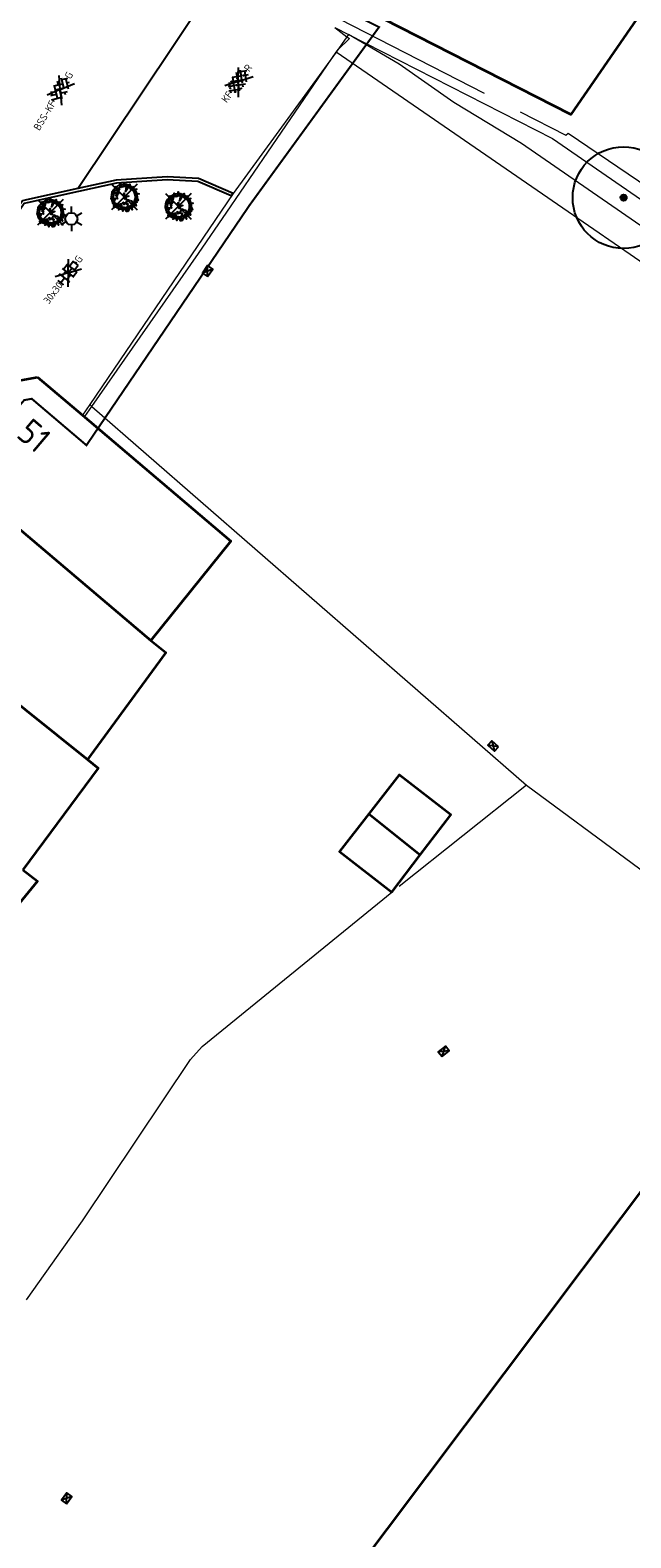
# Model space of a CAD drawing. Header units: metres. Extents: x 92877 to 94117, y 464509 to 465451.
# Tile 42 of 102: x 93230 to 93260, y 464963 to 465037. Entities that reach past the tile are written whole.
import ezdxf
from ezdxf.enums import TextEntityAlignment as Align

# ---------------------------------------------------------------- set-up
doc = ezdxf.new("R2010")
doc.units = ezdxf.units.M
doc.linetypes.add('IE-TERREINAFSCHEIDING', pattern=[10, 8, -2])
doc.linetypes.add('XX-PROJECTGRENS', pattern=[18, 12, -3, 0, -3])
doc.layers.get('0').update_dxf_attribs({"linetype": 'CONTINUOUS'})
for name, color, linetype, lineweight in [('B-WE-GR-BOOM-S', 90, 'CONTINUOUS', 25), ('B-WE-IE-TERREINAFSCHEIDING-G', 252, 'IE-TERREINAFSCHEIDING', 18), ('B-WE-IE-TERREINAFSCHEIDING_KUNSTMATIG_HEKWERK-G', 252, 'IE-TERREINAFSCHEIDING-KUNSTMATIG', 18), ('B-WE-KL-ET_LS_OV_LICHTMAST-S', 252, 'CONTINUOUS', 25), ('B-WE-OG-TOPOGRAFIE_BEBOUWING-GV', 252, 'CONTINUOUS', 35), ('B-WE-OG-TOPOGRAFIE_HUISNUMMER-T25', 7, 'CONTINUOUS', 20), ('B-WE-RI-HWA_KOLK-S', 252, 'CONTINUOUS', 25), ('B-WE-VH-VERHARDING-GV', 252, 'CONTINUOUS', 18), ('N-WE-KG-GRENS_PROJECT-G', 1, 'XX-PROJECTGRENS', 35), ('V-WE-GR-PLANTENBAK-S', 90, 'CONTINUOUS', 25), ('V-WE-VH-KANTOPSLUITING_TROTTOIRBAND_130 150-G', 210, 'VH-TROTTOIRBAND_130-150-V', 25), ('V-WE-VH-KANTOPSLUITING_VOORKANTBAND-G', 50, 'CONTINUOUS', 25), ('V-WE-VH-MATERIAALGRENS-G', 7, 'CONTINUOUS-V', 25), ('V-WE-VH-VERHARDING_BETONSTRAATSTEEN-S', 252, 'CONTINUOUS', 25), ('V-WE-VH-VERHARDING_STRAATBAKSTEEN-S', 252, 'CONTINUOUS', 25), ('V-WE-VH-VERHARDING_TEGEL-S', 252, 'CONTINUOUS', 25)]:
    doc.layers.add(name, color=color, linetype=linetype, lineweight=lineweight)
doc.styles.add('NLCS-ISO', font='NLCS-ISO.ttf')
doc.styles.get("Standard").update_dxf_attribs({"font": 'isocp.shx'})
doc.linetypes.add('CONTINUOUS-V', pattern='A,3.5,[24,NLCS.SHX,S=0.5,R=0,X=0,Y=0],3.5', length=7)
doc.linetypes.add('IE-TERREINAFSCHEIDING-KUNSTMATIG', pattern='A,4,[82,NLCS.SHX,S=0.75,R=90,X=0,Y=0],4,-2', length=10)
doc.linetypes.add('VH-TROTTOIRBAND_130-150-V', pattern='A,2.5,[24,NLCS.SHX,S=1,R=0,X=0,Y=0],2.5,-2,2,-2,2,-2', length=15)

# ---------------------------------------------------------------- blocks, each defined once
blk = doc.blocks.new('LDN_BLOK3_ACAD_1_FMEBLOCK16')
at = {"layer": 'B-WE-OG-TOPOGRAFIE_BEBOUWING-GV'}
blk.add_line((13.108, -0.039), (8.415, 3.183), dxfattribs=at)
blk.add_lwpolyline([(2.162, 3.183), (-2.21, -3.183), (-13.108, 2.382)], dxfattribs=at)
blk = doc.blocks.new('B-SRI-KOLK_COMBINATIE-SO')
for p, q in [((-1.125, 0), (1.125, 1.5)), ((1.125, 0), (-1.125, 1.5))]:
    blk.add_line(p, q)
at = {"flags": 128}
blk.add_lwpolyline([(-1.125, 0), (1.125, 0), (1.125, 1.5), (-1.125, 1.5)], close=True, dxfattribs=at)
blk = doc.blocks.new('V-SVH-TEGEL_300X300_DUN_HALFST_KL-SO')
for p, q in [((-3.08, 0.75), (-3, 0.75)), ((-3, -0.83), (-3, 0.83)), ((-3, 0), (-1.5, 0)), ((-1.84, 1.5), (-1.5, 1.5)), ((-1.5, -1.6), (-1.5, 1.6)), ((-1.5, 0.75), (0, 0.75)), ((0, -1.78), (0, 1.78)), ((0, 1.5), (1.5, 1.5)), ((0, 0), (1.5, 0)), ((1.5, -1.6), (1.5, 1.6)), ((1.5, 0.75), (3, 0.75)), ((3, -0.83), (3, 0.83)), ((3, 0), (3.39, 0)), ((-3.08, -0.75), (-3, -0.75)), ((-1.84, -1.5), (-1.5, -1.5)), ((-1.5, -0.75), (0, -0.75)), ((0, -1.5), (1.5, -1.5)), ((1.5, -0.75), (3, -0.75))]:
    blk.add_line(p, q)
at = {"ltscale": 0.1}
for q in [(-2.75, -1.98), (-2.73, 1.96), (2.73, 1.96), (2.75, -1.98)]:
    blk.add_line((0, 0), q, dxfattribs=at)
at = {"style": 'NLCS-ISO'}
blk.add_attdef('FORMAAT', text='', height=1.8, dxfattribs=at).set_placement((-3.18, 0), align=Align.MIDDLE_RIGHT)
blk.add_attdef('KLEUR', text='', height=1.8, dxfattribs=at).set_placement((3.49, 0), align=Align.MIDDLE_LEFT)
at = {"style": 'NLCS-ISO', "flags": 1}
blk.add_attdef('FUNCTIE', text='', height=1.8, dxfattribs=at).set_placement((0.12, -3.58), align=Align.MIDDLE_CENTER)
blk = doc.blocks.new('V-SVH-BSS_KEIFORMAAT_KEPER_KL-SO')
for p, q in [((-3.36, -0.25), (-2.89, 0.22)), ((-3.23, 0.55), (-1.41, -1.27)), ((0, 0), (-2.8, 2.01)), ((-2.44, 1.25), (-1.41, 0.22)), ((-2.15, -0.53), (0.08, 1.7)), ((-2.15, 0.96), (-1.49, 1.62)), ((-1.7, -1.56), (0.08, 0.22)), ((-0.67, 0.96), (1.56, -1.27)), ((-0.02, 1.8), (1.56, 0.22)), ((0, 0), (2.8, 2.01)), ((0.82, 0.96), (1.48, 1.62)), ((0.82, -0.53), (2.54, 1.19)), ((1.14, -1.7), (3.05, 0.22)), ((2.3, 0.96), (3.39, -0.13)), ((0, 0), (-3.13, -2.25)), ((-0.67, -0.53), (0.58, -1.77)), ((-0.44, -1.78), (0.08, -1.27)), ((0, 0), (3.13, -2.25)), ((2.3, -0.53), (2.8, -1.02))]:
    blk.add_line(p, q)
at = {"style": 'NLCS-ISO'}
blk.add_attdef('FORMAAT', text='', height=1.8, dxfattribs=at).set_placement((-3.39, -0.02), align=Align.MIDDLE_RIGHT)
blk.add_attdef('KLEUR', text='', height=1.8, dxfattribs=at).set_placement((3.39, 0), align=Align.MIDDLE_LEFT)
at = {"style": 'NLCS-ISO', "flags": 1}
blk.add_attdef('FUNCTIE', text='', height=1.8, dxfattribs=at).set_placement((0.12, -3.58), align=Align.MIDDLE_CENTER)
blk = doc.blocks.new('V-SVH-SBS_KEIFORMAAT_KEPER_KL-SO')
for p, q in [((-3.36, -0.25), (-2.89, 0.22)), ((-3.23, 0.55), (-1.41, -1.27)), ((0, 0), (-2.8, 2.01)), ((-2.44, 1.25), (-1.41, 0.22)), ((-2.15, -0.53), (0.08, 1.7)), ((-2.15, 0.96), (-1.49, 1.62)), ((-1.7, -1.56), (0.08, 0.22)), ((-0.67, 0.96), (1.56, -1.27)), ((-0.02, 1.8), (1.56, 0.22)), ((0, 0), (2.8, 2.01)), ((0.82, 0.96), (1.48, 1.62)), ((0.82, -0.53), (2.54, 1.19)), ((1.14, -1.7), (3.05, 0.22)), ((2.3, 0.96), (3.39, -0.13)), ((0, 0), (-3.13, -2.25)), ((-0.67, -0.53), (0.58, -1.77)), ((-0.44, -1.78), (0.08, -1.27)), ((0, 0), (3.13, -2.25)), ((2.3, -0.53), (2.8, -1.02))]:
    blk.add_line(p, q)
for centre in [(-2.52, 0.59), (-1.04, 1.33), (0.45, 0.59), (1.93, 1.33), (-2.52, -0.9), (-1.04, -0.16), (0.45, -0.9), (1.93, -0.16)]:
    blk.add_circle(centre, 0.0881)
blk.add_arc((-1.04, -1.64), 0.0881, 295.9034, 224.543)
at = {"style": 'NLCS-ISO'}
blk.add_attdef('FORMAAT', text='', height=1.8, dxfattribs=at).set_placement((-3.39, 0), align=Align.MIDDLE_RIGHT)
blk.add_attdef('KLEUR', text='', height=1.8, dxfattribs=at).set_placement((3.39, 0), align=Align.MIDDLE_LEFT)
at = {"style": 'NLCS-ISO', "flags": 1}
blk.add_attdef('FUNCTIE', text='', height=1.8, dxfattribs=at).set_placement((0.12, -3.58), align=Align.MIDDLE_CENTER)
blk = doc.blocks.new('V-SGR-PLANTENBAK')
at = {"lineweight": -3}
blk.add_line((-0.629, 0.629), (0.629, -0.629), dxfattribs=at)
at = {"ltscale": 0.5, "flags": 128}
for points in [[(-0.204, 0.333), (-0.47, 0.497), (-0.291, 0.164), (-0.609, 0.256), (-0.342, 0.128), (-0.414, 0.077), (-0.332, 0.052), (-0.378, -0.015), (-0.342, -0.087), (-0.66, -0.066), (-0.445, -0.133), (-0.583, -0.296), (-0.465, -0.276)], [(-0.204, 0.441), (-0.204, 0.64), (-0.086, 0.507), (-0.086, 0.507), (-0.014, 0.538), (-0.014, 0.707), (0.037, 0.538), (0.124, 0.625), (0.108, 0.538), (0.078, 0.323), (0.277, 0.635), (0.283, 0.487), (0.482, 0.502), (0.329, 0.415), (0.61, 0.379), (0.405, 0.297)], [(-0.191, 0.441), (-0.191, 0.607), (-0.09, 0.492), (-0.002, 0.53), (-0.002, 0.622), (0.031, 0.514), (0.104, 0.588), (0.096, 0.54), (0.057, 0.267), (0.266, 0.594), (0.27, 0.473), (0.427, 0.485), (0.289, 0.407), (0.56, 0.373), (0.401, 0.309)], [(-0.076, 0.062), (-0.004, 0.19), (0.001, 0.062), (0.221, 0.041), (0.047, -0.03), (0.098, -0.041), (-0.004, -0.071), (0.057, -0.117)], [(0.518, 0.185), (0.723, 0.154), (0.554, 0.108), (0.682, -0.169), (0.518, -0.092), (0.636, -0.261), (0.518, -0.256), (0.59, -0.43), (0.349, -0.189), (0.487, -0.501), (0.349, -0.455), (0.395, -0.629), (0.293, -0.496), (0.17, -0.706), (0.175, -0.332), (0.103, -0.711), (0.057, -0.532)], [(-0.04, -0.465), (-0.076, -0.701), (-0.112, -0.532), (-0.281, -0.634), (-0.143, -0.44), (-0.516, -0.522), (-0.224, -0.378), (-0.527, -0.45), (-0.363, -0.312)], [(-0.053, -0.464), (-0.078, -0.63), (-0.103, -0.512), (-0.235, -0.592), (-0.113, -0.42), (-0.417, -0.487), (-0.118, -0.34), (-0.478, -0.426), (-0.355, -0.322)], [(-0.086, -0.24), (-0.025, -0.368), (0.032, -0.302), (0.088, -0.353), (0.139, -0.204), (0.283, -0.184), (0.165, -0.138)], [(-0.075, -0.235), (-0.022, -0.345), (0.03, -0.283), (0.082, -0.331), (0.13, -0.193), (0.233, -0.178), (0.16, -0.15)]]:
    blk.add_lwpolyline(points, dxfattribs=at)
at = {"lineweight": -3, "flags": 128}
blk.add_lwpolyline([(0.629, 0.629), (-0.629, -0.629)], dxfattribs=at)
at = {"ltscale": 0.5}
for radius in [0.632, 0.532]:
    blk.add_circle((0, 0), radius, dxfattribs=at)
blk = doc.blocks.new('SGR-BOOM_01')
at = {"ltscale": 0.1}
h = blk.add_hatch(color=256, dxfattribs=at)
edge = h.paths.add_edge_path()
edge.add_arc((0, 0), 0.15, 0, 360)
for radius in [2.5, 0.045]:
    blk.add_circle((0, 0), radius)
blk.add_circle((0, 0), 0.15, dxfattribs=at)
blk = doc.blocks.new('Q_LICHTMAST')
for points in [[(-0.26, 0.15), (-0.52, 0.3)], [(0, 0.3), (0, 0.6)], [(0.26, 0.15), (0.52, 0.3)], [(-0.26, -0.15), (-0.52, -0.3)], [(0, -0.3), (0, -0.6)], [(0.26, -0.15), (0.52, -0.3)]]:
    blk.add_lwpolyline(points)
blk.add_circle((0, 0), 0.3)

msp = doc.modelspace()

# ---------------------------------------------------------------- linework, layer by layer
at = {"layer": 'B-WE-IE-TERREINAFSCHEIDING-G'}
msp.add_line((93254.48, 465000.22), (93247.872, 464994.965), dxfattribs=at)
at = {"layer": 'B-WE-IE-TERREINAFSCHEIDING-G', "flags": 128}
msp.add_lwpolyline([(93245.285, 465037.877), (93256.416, 465032.157), (93256.531, 465032.256), (93263.587, 465027.477), (93263.995, 465028.072)], dxfattribs=at)
at = {"layer": 'B-WE-IE-TERREINAFSCHEIDING_KUNSTMATIG_HEKWERK-G'}
for p, q in [((93245.065, 465037.443), (93245.736, 465037.102)), ((93245.065, 465037.443), (93245.662, 465036.996)), ((93245.662, 465036.996), (93245.132, 465036.238)), ((93245.223, 465036.368), (93245.79, 465036.9)), ((93245.736, 465037.102), (93245.662, 465036.996)), ((93245.662, 465036.996), (93245.79, 465036.9)), ((93239.757, 465028.378), (93245.133, 465036.237)), ((93245.133, 465036.237), (93245.223, 465036.368)), ((93233.02, 465018.92), (93232.658, 465018.403)), ((93232.784, 465018.34), (93233.125, 465018.829))]:
    msp.add_line(p, q, dxfattribs=at)
at = {"layer": 'B-WE-IE-TERREINAFSCHEIDING_KUNSTMATIG_HEKWERK-G', "flags": 128}
for points in [[(93313.89, 464990.588), (93254.231, 465031.749), (93250.906, 465033.764), (93248.229, 465035.64), (93245.736, 465037.102)], [(93245.736, 465037.102), (93255.758, 465032), (93265.408, 465025.343)], [(93233.125, 465018.829), (93238.362, 465026.338), (93239.757, 465028.378)], [(93229.905, 464974.934), (93232.67, 464978.81), (93237.97, 464986.74), (93238.54, 464987.37), (93247.872, 464994.965)]]:
    msp.add_lwpolyline(points, dxfattribs=at)
at = {"layer": 'B-WE-OG-TOPOGRAFIE_BEBOUWING-GV'}
for p, q in [((93230.46, 465020.27), (93232.658, 465018.403)), ((93226.61, 465015.306), (93236.02, 465007.32)), ((93223.09, 465009.35), (93232.91, 465001.48)), ((93246.73, 464998.807), (93249.264, 464996.794)), ((93247.872, 464994.965), (93249.264, 464996.794))]:
    msp.add_line(p, q, dxfattribs=at)
at = {"layer": 'B-WE-OG-TOPOGRAFIE_BEBOUWING-GV', "flags": 128}
for points in [[(93226.61, 465015.306), (93227.69, 465016.66), (93227.49, 465017.96), (93229.27, 465020.06), (93230.46, 465020.27)], [(93232.658, 465018.403), (93239.95, 465012.21), (93236.02, 465007.32)], [(93236.02, 465007.32), (93236.76, 465006.73), (93232.91, 465001.48)], [(93232.91, 465001.48), (93233.43, 465001.06), (93229.74, 464996.06)], [(93249.264, 464996.794), (93250.76, 464998.76), (93248.22, 465000.73), (93246.73, 464998.807)], [(93169.838, 464834.065), (93157.29, 464843.5), (93157.422, 464843.675), (93274.51, 464999.41), (93300.827, 464979.623)], [(93246.73, 464998.807), (93245.3, 464996.96), (93247.872, 464994.965)], [(93229.74, 464996.06), (93230.45, 464995.5), (93226.389, 464990.55)]]:
    msp.add_lwpolyline(points, dxfattribs=at)
at = {"layer": 'B-WE-VH-VERHARDING-GV'}
for p, q in [((93245.132, 465036.238), (93240.061, 465029.298)), ((93245.133, 465036.237), (93245.132, 465036.238)), ((93240.061, 465029.298), (93233.02, 465018.92)), ((93233.02, 465018.92), (93233.125, 465018.829)), ((93233.125, 465018.829), (93254.48, 465000.22))]:
    msp.add_line(p, q, dxfattribs=at)
at = {"layer": 'B-WE-VH-VERHARDING-GV', "flags": 128}
for points in [[(93315.123, 464988.286), (93313.022, 464989.743), (93297.78, 465000), (93245.133, 465036.237)], [(93254.48, 465000.22), (93264.865, 464992.552), (93273.049, 465003.192), (93302.093, 464981.369), (93300.827, 464979.623)]]:
    msp.add_lwpolyline(points, dxfattribs=at)
at = {"layer": 'N-WE-KG-GRENS_PROJECT-G', "const_width": 0.1, "flags": 128}
msp.add_lwpolyline([(93142.804, 465086.89), (93145.447, 465089.504), (93147.332, 465091.955), (93148.613, 465093.182), (93161.411, 465113.679), (93167.204, 465122.957), (93170.456, 465128.173), (93179.763, 465143.103), (93186.894, 465154.496), (93187.89, 465154.904), (93188.17, 465154.679), (93191.39, 465152.077), (93194.828, 465149.413), (93202.752, 465142.922), (93211.334, 465136.086), (93246.401, 465107.701), (93253.059, 465102.314), (93253.343, 465100.976), (93245.804, 465089.865), (93244.522, 465087.941), (93231.812, 465069.293), (93227.954, 465063.58), (93226.853, 465062.424), (93215.691, 465046.012), (93211.996, 465040.636), (93204.425, 465029.753), (93202.609, 465027.143), (93198.032, 465020.213), (93194.363, 465014.869), (93190.619, 465009.505), (93189.819, 465008.221), (93185.531, 465002.305), (93181.433, 464996.691), (93178.696, 464993.153), (93172.103, 464984.564), (93163.085, 464972.835), (93161.131, 464970.564), (93154.083, 464961.647), (93148.985, 464955.311), (93145.469, 464951.039), (93138.605, 464942.927), (93131.702, 464935.14), (93128.236, 464931.41), (93126.865, 464929.653), (93122.062, 464924.79), (93112.82, 464915.353), (93112.694, 464915.474), (93110.007, 464912.809), (93108.158, 464914.641), (93097.954, 464904.418), (93099.616, 464902.379), (93097.346, 464900.004), (93095.105, 464898.042), (93093.141, 464896.427), (93087.358, 464891.835), (93084.647, 464889.561), (93079.687, 464885.222), (93073.559, 464880.645), (93064.795, 464874.789), (93057.662, 464870.165), (93057.255, 464870.007), (93057.168, 464870.002), (93056.607, 464870.091), (93053.277, 464868.411), (93060.039, 464854.372), (93062.426, 464849.152), (93065.249, 464843.338), (93068.532, 464844.778), (93069.154, 464846.147), (93077.316, 464850.716), (93083.11, 464853.91), (93083.112, 464853.905), (93087.983, 464856.618), (93087.623, 464857.315), (93087.914, 464857.845), (93094.137, 464862.208), (93094.032, 464862.502), (93094.431, 464862.805), (93094.609, 464862.539), (93096.966, 464864.191), (93097.445, 464863.691), (93100.286, 464866.409), (93107.265, 464873.112), (93113.757, 464878.765), (93119.027, 464883.354), (93126.19, 464890.319), (93126.053, 464890.447), (93129.224, 464893.588), (93132.754, 464897.33), (93136.979, 464901.466), (93141.064, 464906.039), (93145.123, 464910.02), (93146.946, 464911.937), (93151.571, 464916.872), (93154.026, 464919.546), (93161.923, 464928.693), (93166.437, 464933.828), (93170.519, 464938.737), (93174.372, 464943.51), (93176.337, 464945.983), (93178.669, 464948.924), (93181.236, 464952.541), (93184.321, 464956.452), (93185.617, 464958.052), (93188.572, 464961.84), (93195.315, 464970.699), (93197.093, 464969.277), (93199.637, 464972.465), (93198.95, 464972.958), (93202.951, 464977.949), (93202.249, 464978.521), (93202.364, 464978.666), (93202.234, 464979.72), (93202.711, 464980.328), (93203.771, 464980.458), (93206.283, 464983.648), (93206.153, 464984.709), (93206.628, 464985.314), (93207.678, 464985.434), (93209.477, 464987.722), (93211.5, 464990.295), (93211.38, 464991.345), (93211.858, 464991.954), (93212.908, 464992.074), (93215.413, 464995.259), (93215.283, 464996.319), (93215.758, 464996.923), (93216.817, 464997.043), (93217.976, 464998.513), (93217.195, 464999.188), (93221.285, 465004.117), (93220.562, 465004.619), (93224.498, 465009.504), (93223.744, 465010.107), (93228.745, 465016.379), (93228.548, 465017.661), (93229.799, 465019.138), (93230.171, 465019.204), (93232.859, 465016.92), (93240.879, 465028.723), (93247.237, 465037.466), (93243.345, 465039.426), (93245.385, 465042.407), (93267.791, 465074.762), (93271.654, 465080.832), (93274.315, 465084.653), (93274.677, 465085.271), (93280.631, 465092.992), (93283.915, 465097.533), (93293.238, 465109.1), (93296.471, 465112.853), (93305.145, 465123.792), (93308.461, 465126.639), (93309.398, 465127), (93310.34, 465127.104), (93311.021, 465127.029), (93311.569, 465126.572), (93314.325, 465123.425), (93311.446, 465121.218), (93317.763, 465113.435), (93320.742, 465115.844), (93321.734, 465114.618), (93318.743, 465112.198), (93332.363, 465095.383), (93335.324, 465097.784), (93336.313, 465096.566), (93333.394, 465094.197), (93346.863, 465077.572), (93349.745, 465079.914), (93350.754, 465078.674), (93347.845, 465076.305), (93354.176, 465068.5), (93362.85, 465075.591), (93361.376, 465077.286), (93365.219, 465080.332), (93350.596, 465098.232), (93346.729, 465095.077), (93346.089, 465095.987), (93350.715, 465099.775, 0.50922), (93350.922, 465101.967), (93324.402, 465134.651), (93320.907, 465131.811), (93318.885, 465134.322, -0.098106), (93317.859, 465136.546), (93317.809, 465136.827), (93329.287, 465148.479), (93335.156, 465154.254), (93344.697, 465163.309, -0.349567), (93347.493, 465163.354), (93347.813, 465163.049), (93349.127, 465161.413), (93346.391, 465159.229), (93348.191, 465157.343), (93348.243, 465157.384), (93353.341, 465151.084), (93356.361, 465153.524), (93357.294, 465152.369), (93354.273, 465149.929), (93367.901, 465133.094), (93370.919, 465135.533), (93371.856, 465134.369), (93368.844, 465131.928), (93379.841, 465118.334), (93382.859, 465120.772), (93383.785, 465119.621), (93380.762, 465117.178), (93384.644, 465112.392), (93390.968, 465117.536), (93393.698, 465119.744), (93389.575, 465124.751), (93393.126, 465127.653), (93381.652, 465141.958), (93378.045, 465139.012), (93374.932, 465142.847), (93384.724, 465150.628, 0.393005), (93384.971, 465152.673), (93376.322, 465163.131, 0.393551), (93374.278, 465163.377), (93369.858, 465159.798), (93359.893, 465172.144), (93359.196, 465171.59), (93356.894, 465174.416), (93366.327, 465182.365), (93383.74, 465196.71, -0.309181), (93386.819, 465196.235), (93386.977, 465196.072), (93387.797, 465195.067), (93385.13, 465192.859), (93391.412, 465185.104), (93394.43, 465187.543), (93395.435, 465186.298), (93392.425, 465183.858), (93405.872, 465167.212), (93408.891, 465169.662), (93409.895, 465168.418), (93406.884, 465165.977), (93415.682, 465155.114), (93422.305, 465160.477), (93419.312, 465164.504), (93427.805, 465171.459), (93432.936, 465175.602, 0.389945), (93433.117, 465177.605), (93406.306, 465210.598, 0.403895), (93404.272, 465210.792), (93395.071, 465203.259, -0.04985), (93394.529, 465205.075), (93406.003, 465214.474), (93406.153, 465214.258), (93408.855, 465216.515), (93413.243, 465220.126), (93424.061, 465228.978), (93433.335, 465236.564), (93456.901, 465255.803), (93462.358, 465260.256), (93474.24, 465257.384), (93487.491, 465268.365), (93481.957, 465274.413), (93477.953, 465270.75), (93460.622, 465275.164), (93454.054, 465277.377), (93450.532, 465272.851), (93448.516, 465271.205), (93400.455, 465231.959), (93399.011, 465233.652), (93395.691, 465230.975), (93395.475, 465231.241), (93389.321, 465226.059), (93372.983, 465212.672), (93260.058, 465121.022), (93254.212, 465128.327), (93255.485, 465129.359), (93251.172, 465134.67), (93250.976, 465134.513), (93249.73, 465136.066), (93249.925, 465136.222), (93245.512, 465141.593), (93245.414, 465141.489), (93215.797, 465178.086), (93224.817, 465185.374), (93221.615, 465189.311), (93221.504, 465189.439), (93221.504, 465189.484), (93221.582, 465189.664), (93258.555, 465216.278), (93287.858, 465237.306), (93316.719, 465257.815), (93323.665, 465262.74), (93325.266, 465260.773), (93334.631, 465268.404), (93348.967, 465280.041), (93353.283, 465283.494), (93353.525, 465283.192), (93373.219, 465297.094), (93403.844, 465318.948), (93403.686, 465319.158), (93405.483, 465320.403), (93410.351, 465324.912), (93402.835, 465333.569), (93398.335, 465338.895), (93392.573, 465334.08), (93389.104, 465331.474), (93348.447, 465302.964), (93320.1, 465282.787), (93289.014, 465260.48), (93254.82, 465235.917), (93226.588, 465215.717), (93213.129, 465205.995), (93182.769, 465181.222), (93183.254, 465180.57), (93182.292, 465179.905), (93183.685, 465178.016), (93174.631, 465171.467), (93173.396, 465173.195), (93172.303, 465172.388), (93168.471, 465170.193), (93170.119, 465168.084), (93171.264, 465166.905), (93171.887, 465165.92), (93172.046, 465165.485), (93172.061, 465164.02), (93171.791, 465162.221), (93171.603, 465161.889), (93167.902, 465156.013), (93164.39, 465150.403), (93160.435, 465144.058), (93158.382, 465140.726), (93156.607, 465137.917), (93154.807, 465135.049), (93153.786, 465134.188), (93154.016, 465133.775), (93153.338, 465133.133), (93153.16, 465132.506), (93153.134, 465132.463), (93152.077, 465130.671), (93150.973, 465128.906), (93147.775, 465123.769), (93144.058, 465117.809), (93140.544, 465112.153), (93139.017, 465109.781), (93136.381, 465105.485), (93134.48, 465102.415), (93134.183, 465101.965), (93133.958, 465101.735), (93130.915, 465098.93), (93126.03, 465094.455), (93121.818, 465090.575), (93117.904, 465086.833), (93113.47, 465082.448), (93112.834, 465082.495), (93109.779, 465079.439), (93106.782, 465076.441), (93106.819, 465075.801), (93105.522, 465074.513), (93100.162, 465069.076), (93097.993, 465066.793), (93094.572, 465063.113), (93089.135, 465057.106), (93083.693, 465051.015), (93080.417, 465047.335), (93077.017, 465043.497), (93073.934, 465040.014), (93073.472, 465039.534), (93072.001, 465037.863), (93071.812, 465037.638), (93069.705, 465035.225), (93068.078, 465033.424), (93064.121, 465029.238), (93059.891, 465024.784), (93054.546, 465019.348), (93051.829, 465016.783), (93042.954, 465008.588), (93039.428, 465005.328), (93039.04, 465005.881), (93035.768, 465003.501), (93034.642, 465002.582), (93035.282, 465001.847), (93028.269, 464995.871), (93027.63, 464996.626), (93025.853, 464995.108), (93024.898, 464994.489), (93025.348, 464993.801), (93025.385, 464993.139), (93023.546, 464991.657), (93020.74, 464989.867), (93009.831, 464980.839), (93002.614, 464974.822), (93001.219, 464974.424), (92997.627, 464972.314), (93000.275, 464968.182), (93003.222, 464963.818), (93004.539, 464962.472), (93005.558, 464961.008), (93007.714, 464956.785), (93011.389, 464958.36), (93011.758, 464959.803), (93016.761, 464964.005), (93022.798, 464969.066), (93023.124, 464969.069), (93023.859, 464969.958), (93031.994, 464976.787), (93034.007, 464978.44), (93039.335, 464982.95), (93042.149, 464985.327), (93043.343, 464986.286), (93048.652, 464990.9), (93051.638, 464993.482), (93054.319, 464995.599), (93054.16, 464995.728), (93056.817, 464998.088), (93056.95, 464998.249), (93057.025, 464998.223), (93061.752, 465002.708), (93069.172, 465009.817), (93070.327, 465011.305), (93072.947, 465014.003), (93077.454, 465018.647), (93081.951, 465023.517), (93086.147, 465028.149), (93090.291, 465032.813), (93095.645, 465038.867), (93100.706, 465044.522), (93107.652, 465052.218), (93109.08, 465053.733), (93109.476, 465054.154), (93112.165, 465057.006), (93113.936, 465058.77), (93117.521, 465062.601), (93121.643, 465066.775), (93123.547, 465068.699), (93128.69, 465073.617), (93128.797, 465073.72), (93131.858, 465076.592), (93136.523, 465080.981), (93138.359, 465082.708)], format="xyb", close=True, dxfattribs=at)
at = {"layer": 'V-WE-VH-KANTOPSLUITING_TROTTOIRBAND_130 150-G', "flags": 128}
msp.add_lwpolyline([(93240.061, 465029.298), (93239.975, 465029.172), (93238.334, 465029.88), (93236.833, 465029.958), (93234.337, 465029.802), (93232.464, 465029.389), (93229.946, 465028.834), (93229.801, 465028.801), (93227.252, 465025.063), (93227.781, 465022.578), (93223.748, 465016.756), (93220.82, 465012.531), (93219.326, 465010.372), (93213.208, 465001.369), (93207.095, 464992.521), (93200.735, 464983.867), (93198.854, 464981.31), (93190.57, 464970.518), (93190.135, 464969.966), (93188.51, 464967.907), (93187.357, 464966.446), (93182.907, 464960.807), (93178.219, 464954.887), (93175.078, 464950.944), (93170.661, 464945.424), (93162.826, 464935.802), (93156.699, 464928.501), (93155.388, 464926.98), (93154.324, 464925.747), (93153.328, 464924.593), (93149.729, 464920.536), (93142.332, 464912.506), (93139.797, 464909.9), (93139.034, 464909.115), (93136.137, 464906.139), (93130.366, 464900.275), (93127.872, 464900.314), (93124.56, 464896.927), (93115.346, 464887.862), (93115.367, 464885.333), (93114.259, 464884.307), (93113.225, 464883.349), (93110.649, 464880.962), (93104.635, 464875.739), (93102.821, 464874.229), (93101.738, 464873.328), (93097.562, 464869.854), (93097.282, 464869.62), (93094.984, 464867.856), (93091.695, 464865.33), (93091.3, 464865.066), (93090.895, 464864.82), (93090.48, 464864.594), (93090.055, 464864.386), (93089.621, 464864.197), (93089.177, 464864.029), (93088.729, 464863.881), (93088.667, 464863.862), (93088.607, 464863.845), (93088.546, 464863.827), (93088.485, 464863.81), (93088.43, 464863.795), (93088.258, 464863.736), (93088.089, 464863.67), (93087.922, 464863.597), (93087.76, 464863.517), (93087.619, 464863.438), (93080.568, 464859.564), (93073.627, 464855.742), (93067.108, 464852.217), (93064.883, 464851.013), (93064.688, 464850.869), (93064.52, 464850.739), (93064.371, 464850.595), (93064.238, 464850.437), (93064.124, 464850.265), (93064.029, 464850.082), (93063.954, 464849.89), (93063.899, 464849.69), (93063.866, 464849.486), (93063.855, 464849.28), (93063.867, 464849.074), (93063.901, 464848.87), (93063.955, 464848.671), (93064.034, 464848.471), (93063.895, 464848.416)], dxfattribs=at)
at = {"layer": 'V-WE-VH-KANTOPSLUITING_VOORKANTBAND-G', "flags": 128}
msp.add_lwpolyline([(93240.061, 465029.298), (93238.369, 465030.028), (93236.832, 465030.108), (93234.316, 465029.951), (93232.432, 465029.535), (93229.914, 465028.98), (93229.711, 465028.935), (93227.092, 465025.095), (93227.621, 465022.61), (93223.625, 465016.841), (93220.697, 465012.616), (93219.202, 465010.457), (93213.084, 465001.454), (93206.973, 464992.608), (93200.614, 464983.956), (93198.734, 464981.4), (93190.452, 464970.61), (93190.017, 464970.059), (93188.392, 464968), (93187.239, 464966.539), (93182.789, 464960.9)], dxfattribs=at)
at = {"layer": 'V-WE-VH-MATERIAALGRENS-G'}
msp.add_line((93232.432, 465029.535), (93239.792, 465040.541), dxfattribs=at)

# ---------------------------------------------------------------- block references
at = {"layer": 'B-WE-GR-BOOM-S', "rotation": 145}
msp.add_blockref('SGR-BOOM_01', (93259.254, 465029.088), dxfattribs=at)
at = {"layer": 'B-WE-KL-ET_LS_OV_LICHTMAST-S', "rotation": 120}
msp.add_blockref('Q_LICHTMAST', (93232.116, 465028.045), dxfattribs=at)
at = {"layer": 'B-WE-OG-TOPOGRAFIE_BEBOUWING-GV'}
msp.add_blockref('LDN_BLOK3_ACAD_1_FMEBLOCK16', (93258.875, 465036.35), dxfattribs=at)
at = {"layer": 'B-WE-RI-HWA_KOLK-S'}
for p, xscale, yscale, zscale, rotation in [((93238.938, 465025.392), 0.2, 0.2, 0.2, 56.00000000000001), ((93252.945, 465002.256), 0.1999999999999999, 0.1999999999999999, 0.1999999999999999, 139), ((93250.51, 464987.024), 0.2, 0.2, 0.2, 39), ((93232.002, 464965.083), 0.2, 0.2, 0.2, 54)]:
    msp.add_blockref('B-SRI-KOLK_COMBINATIE-SO', p, dxfattribs=dict(at, xscale=xscale, yscale=yscale, zscale=zscale, rotation=rotation))
at = {"layer": 'V-WE-GR-PLANTENBAK-S'}
for p in [(93234.718, 465029.119), (93231.086, 465028.362), (93237.38, 465028.66)]:
    msp.add_blockref('V-SGR-PLANTENBAK', p, dxfattribs=at)
at = {"layer": 'V-WE-VH-VERHARDING_BETONSTRAATSTEEN-S', "xscale": 0.2000000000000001, "yscale": 0.2000000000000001, "zscale": 0.2000000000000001, "rotation": 58.80197234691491}
msp.add_blockref('V-SVH-BSS_KEIFORMAAT_KEPER_KL-SO', (93231.567, 465034.395), dxfattribs=at).add_auto_attribs({'FORMAAT': 'BSS-KF', 'KLEUR': 'G'})
at = {"layer": 'V-WE-VH-VERHARDING_STRAATBAKSTEEN-S', "xscale": 0.2000000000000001, "yscale": 0.2000000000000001, "zscale": 0.2000000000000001, "rotation": 54.08061048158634}
msp.add_blockref('V-SVH-SBS_KEIFORMAAT_KEPER_KL-SO', (93240.32, 465034.8), dxfattribs=at).add_auto_attribs({'FORMAAT': 'KF', 'KLEUR': 'R'})
at = {"layer": 'V-WE-VH-VERHARDING_TEGEL-S', "xscale": 0.2, "yscale": 0.2, "zscale": 0.2, "rotation": 52.87580878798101}
msp.add_blockref('V-SVH-TEGEL_300X300_DUN_HALFST_KL-SO', (93231.963, 465025.39), dxfattribs=at).add_auto_attribs({'FORMAAT': '30x30', 'KLEUR': 'G'})

# ---------------------------------------------------------------- texts
at = {"layer": 'B-WE-OG-TOPOGRAFIE_HUISNUMMER-T25'}
msp.add_text('51', height=1.25, rotation=-40.3, dxfattribs=at).set_placement((93230.287, 465017.394), align=Align.MIDDLE)

doc.saveas('drawing.dxf')
